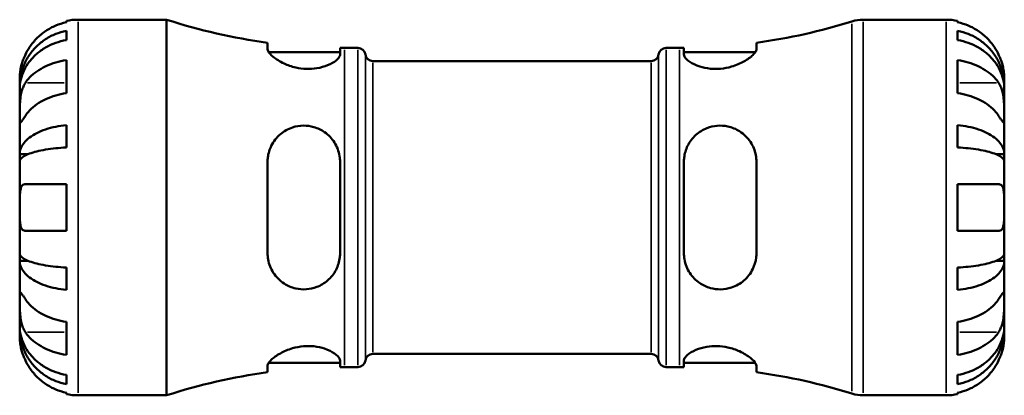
# Model space of a CAD drawing. Header units: millimetres. Extents: x 0 to 905, y 0 to 696.
# Tile 5 of 9: x 306 to 458, y 445 to 503. Entities that reach past the tile are written whole.
import ezdxf

# ---------------------------------------------------------------- set-up
doc = ezdxf.new("R2010")
doc.units = ezdxf.units.MM
doc.layers.add('Visible (ISO)', color=7, linetype='Continuous', lineweight=50)
doc.layers.add('Visible Narrow (ISO)', color=7, linetype='Continuous', lineweight=35)

msp = doc.modelspace()

# ---------------------------------------------------------------- linework, layer by layer
at = {"layer": 'Visible (ISO)'}
for p, q in [((312.9, 502.375), (312.9, 502.601)), ((314.7, 502.783), (328.38, 502.783)), ((328.38, 444.783), (328.38, 502.783)), ((435.924, 502.783), (448.7, 502.783)), ((450.5, 502.601), (450.5, 502.375)), ((312.9, 499.635), (312.9, 501.067)), ((450.5, 501.067), (450.5, 499.635)), ((343.96, 499.231), (343.96, 498.237)), ((419.44, 498.237), (419.44, 499.231)), ((344.119, 497.793), (355.16, 497.793)), ((355.16, 497.409), (355.16, 498.435)), ((355.84, 498.433), (357.92, 498.433)), ((405.48, 498.433), (407.56, 498.433)), ((408.24, 498.435), (408.24, 497.409)), ((408.24, 497.793), (419.28, 497.793)), ((312.9, 491.455), (312.9, 496.546)), ((360.221, 496.403), (403.178, 496.403)), ((450.5, 496.546), (450.5, 491.455)), ((305.7, 492.496), (305.7, 493.783)), ((305.7, 492.496), (305.717, 492.496)), ((305.7, 492.006), (305.7, 492.496)), ((457.7, 492.496), (457.682, 492.496)), ((457.7, 492.496), (457.7, 493.783)), ((457.7, 492.006), (457.7, 492.496)), ((305.7, 487.925), (305.7, 492.006)), ((457.7, 487.925), (457.7, 492.006)), ((305.7, 482.024), (305.7, 487.925)), ((312.9, 483.058), (312.9, 486.517)), ((450.5, 486.517), (450.5, 483.058)), ((457.7, 482.024), (457.7, 487.925)), ((305.7, 482.024), (307.025, 482.024)), ((305.7, 480.841), (305.7, 482.024)), ((457.7, 482.024), (456.374, 482.024)), ((457.7, 480.841), (457.7, 482.024)), ((305.7, 473.783), (305.7, 480.841)), ((343.96, 480.823), (343.96, 466.743)), ((355.16, 466.743), (355.16, 480.823)), ((408.24, 480.823), (408.24, 466.743)), ((419.44, 466.743), (419.44, 480.823)), ((457.7, 473.783), (457.7, 480.841)), ((312.9, 470.183), (312.9, 477.383)), ((450.5, 477.383), (450.5, 470.183)), ((305.7, 466.724), (305.7, 473.783)), ((457.7, 466.724), (457.7, 473.783)), ((305.7, 465.542), (305.7, 466.724)), ((457.7, 465.542), (457.7, 466.724)), ((305.7, 465.542), (307.025, 465.542)), ((305.7, 459.641), (305.7, 465.542)), ((457.7, 465.542), (456.374, 465.542)), ((457.7, 459.641), (457.7, 465.542)), ((312.9, 461.048), (312.9, 464.507)), ((450.5, 464.507), (450.5, 461.048)), ((305.7, 455.559), (305.7, 459.641)), ((457.7, 455.559), (457.7, 459.641)), ((312.9, 451.019), (312.9, 456.11)), ((450.5, 456.11), (450.5, 451.019)), ((305.7, 455.07), (305.7, 455.559)), ((305.7, 455.07), (305.717, 455.07)), ((305.7, 453.783), (305.7, 455.07)), ((457.7, 455.07), (457.682, 455.07)), ((457.7, 455.07), (457.7, 455.559)), ((457.7, 453.783), (457.7, 455.07)), ((355.16, 449.13), (355.16, 450.157)), ((360.221, 451.163), (403.178, 451.163)), ((408.24, 450.157), (408.24, 449.13)), ((343.96, 449.328), (343.96, 448.335)), ((344.119, 449.773), (355.16, 449.773)), ((355.84, 449.133), (357.92, 449.133)), ((405.48, 449.133), (407.56, 449.133)), ((408.24, 449.773), (419.28, 449.773)), ((419.44, 448.335), (419.44, 449.328)), ((312.9, 446.498), (312.9, 447.931)), ((450.5, 447.931), (450.5, 446.498)), ((312.9, 444.965), (312.9, 445.19)), ((314.7, 444.783), (328.38, 444.783)), ((435.924, 444.783), (448.7, 444.783)), ((450.5, 445.19), (450.5, 444.965))]:
    msp.add_line(p, q, dxfattribs=at)
for centre, radius, start, end in [((314.7, 493.783), 9, 90, 101.53696), ((355.84, 587.28), 88.848, 251.99689, 262.31585), ((407.56, 587.28), 88.848, 277.68415, 287.43833), ((435.924, 496.983), 5.8, 90, 107.43833), ((448.7, 493.783), 9, 78.46304, 90), ((355.84, 587.28), 88.848, 269.56148, 270), ((357.92, 497.273), 1.16, 7.18076, 90), ((360.221, 497.563), 1.16, 187.18076, 270), ((403.178, 497.563), 1.16, 270, 352.81924), ((405.48, 497.273), 1.16, 90, 172.81924), ((407.56, 587.28), 88.848, 270, 270.43852), ((357.92, 450.293), 1.16, 270, 352.81924), ((360.221, 450.003), 1.16, 90, 172.81924), ((403.178, 450.003), 1.16, 7.18076, 90), ((405.48, 450.293), 1.16, 187.18076, 270), ((355.84, 360.285), 88.848, 90, 90.43852), ((407.56, 360.285), 88.848, 89.56148, 90), ((355.84, 360.285), 88.848, 97.68415, 108.00311), ((407.56, 360.285), 88.848, 72.56167, 82.31585), ((314.7, 453.783), 9, 258.46304, 270), ((435.924, 450.583), 5.8, 252.56167, 270), ((448.7, 453.783), 9, 270, 281.53696)]:
    msp.add_arc(centre, radius, start, end, dxfattribs=at)
for points, knots in [([(312.9, 502.375), (312.325, 502.257), (311.764, 502.079), (310.754, 501.659), (310.215, 501.375), (309.209, 500.7), (308.742, 500.308), (307.955, 499.517), (307.563, 499.045), (306.978, 498.163), (306.758, 497.77), (306.576, 497.383)], [0.17075309, 0.17075309, 0.17075309, 0.17075309, 0.33215152, 0.33215152, 0.49888818, 0.49888818, 0.66562485, 0.66562485, 0.83351137, 0.83351137, 0.95687373, 0.95687373, 0.95687373, 0.95687373]), ([(456.824, 497.383), (456.641, 497.77), (456.421, 498.163), (455.836, 499.045), (455.444, 499.517), (454.657, 500.308), (454.19, 500.7), (453.184, 501.375), (452.645, 501.659), (451.635, 502.079), (451.074, 502.257), (450.5, 502.375)], [4.42788405, 4.42788405, 4.42788405, 4.42788405, 4.5512464, 4.5512464, 4.71913293, 4.71913293, 4.88586959, 4.88586959, 5.05260626, 5.05260626, 5.21400469, 5.21400469, 5.21400469, 5.21400469]), ([(305.7, 492.496), (305.7, 493.037), (305.754, 493.628), (305.992, 494.786), (306.174, 495.353), (306.6, 496.351), (306.883, 496.875), (307.557, 497.853), (307.947, 498.307), (308.733, 499.07), (309.2, 499.448), (310.207, 500.1), (310.747, 500.374), (311.759, 500.781), (312.322, 500.953), (312.9, 501.067)], [4.0142509, 4.0142509, 4.0142509, 4.0142509, 4.1819549, 4.1819549, 4.3496588, 4.3496588, 4.5167189, 4.5167189, 4.6837789, 4.6837789, 4.8504333, 4.8504333, 5.0170876, 5.0170876, 5.1791816, 5.1791816, 5.1791816, 5.1791816]), ([(450.5, 501.067), (451.077, 500.953), (451.64, 500.781), (452.653, 500.374), (453.192, 500.1), (454.199, 499.448), (454.666, 499.07), (455.452, 498.307), (455.843, 497.853), (456.516, 496.875), (456.799, 496.351), (457.226, 495.353), (457.408, 494.786), (457.645, 493.628), (457.7, 493.037), (457.7, 492.496)], [0.1707461, 0.1707461, 0.1707461, 0.1707461, 0.33284, 0.33284, 0.4994944, 0.4994944, 0.6661487, 0.6661487, 0.8332087, 0.8332087, 1.0002688, 1.0002688, 1.1679728, 1.1679728, 1.3356767, 1.3356767, 1.3356767, 1.3356767]), ([(312.9, 499.635), (312.322, 499.533), (311.759, 499.38), (310.747, 499.018), (310.207, 498.774), (309.2, 498.193), (308.733, 497.857), (307.947, 497.178), (307.557, 496.774), (306.883, 495.903), (306.6, 495.437), (306.174, 494.548), (305.992, 494.044), (305.754, 493.014), (305.7, 492.488), (305.7, 492.006)], [0.1707461, 0.1707461, 0.1707461, 0.1707461, 0.33284, 0.33284, 0.4994944, 0.4994944, 0.6661487, 0.6661487, 0.8332087, 0.8332087, 1.0002688, 1.0002688, 1.1679728, 1.1679728, 1.3356767, 1.3356767, 1.3356767, 1.3356767]), ([(457.7, 492.006), (457.7, 492.488), (457.645, 493.014), (457.408, 494.044), (457.226, 494.548), (456.799, 495.437), (456.516, 495.903), (455.843, 496.774), (455.452, 497.178), (454.666, 497.857), (454.199, 498.193), (453.192, 498.774), (452.653, 499.018), (451.64, 499.38), (451.077, 499.533), (450.5, 499.635)], [4.0142509, 4.0142509, 4.0142509, 4.0142509, 4.1819549, 4.1819549, 4.3496588, 4.3496588, 4.5167189, 4.5167189, 4.6837789, 4.6837789, 4.8504333, 4.8504333, 5.0170876, 5.0170876, 5.1791816, 5.1791816, 5.1791816, 5.1791816]), ([(306.576, 497.383), (306.508, 497.24), (306.444, 497.095), (306.294, 496.736), (306.214, 496.521), (306.065, 496.08), (305.999, 495.856), (305.865, 495.331), (305.811, 495.045), (305.729, 494.482), (305.713, 494.233), (305.698, 493.877), (305.7, 493.783), (305.7, 493.783)], [-0.57647647, -0.57647647, -0.57647647, -0.57647647, -0.52968676, -0.52968676, -0.46054026, -0.46054026, -0.38562403, -0.38562403, -0.27730827, -0.27730827, -0.14258086, -0.14258086, 0, 0, 0, 0]), ([(355.16, 497.409), (355.16, 497.344), (355.147, 497.277), (355.044, 496.986), (354.844, 496.741), (354.215, 496.235), (353.776, 495.975), (352.749, 495.55), (352.18, 495.381), (351.042, 495.197), (350.505, 495.161), (349.398, 495.2), (348.846, 495.276), (347.66, 495.548), (347.054, 495.765), (345.841, 496.325), (345.274, 496.684), (344.455, 497.348), (344.18, 497.655), (343.989, 498.034), (343.96, 498.141), (343.96, 498.237)], [-1.9615319, -1.9615319, -1.9615319, -1.9615319, -1.8935483, -1.8935483, -1.6793131, -1.6793131, -1.4547755, -1.4547755, -1.2502186, -1.2502186, -1.0843743, -1.0843743, -0.9161356, -0.9161356, -0.7095462, -0.7095462, -0.4504903, -0.4504903, -0.2130161, -0.2130161, -0.1082794, -0.1082794, -0.1082794, -0.1082794]), ([(419.44, 498.237), (419.44, 498.17), (419.425, 498.096), (419.318, 497.811), (419.14, 497.571), (418.542, 496.992), (418.071, 496.645), (416.949, 496.02), (416.308, 495.739), (415.062, 495.375), (414.495, 495.263), (413.377, 495.161), (412.846, 495.164), (411.732, 495.276), (411.175, 495.399), (410.066, 495.762), (409.551, 496.016), (408.738, 496.558), (408.452, 496.845), (408.267, 497.211), (408.24, 497.313), (408.24, 497.409)], [-1.9771996, -1.9771996, -1.9771996, -1.9771996, -1.9033927, -1.9033927, -1.7069138, -1.7069138, -1.4579464, -1.4579464, -1.2240704, -1.2240704, -1.0479806, -1.0479806, -0.8864133, -0.8864133, -0.6982037, -0.6982037, -0.4673404, -0.4673404, -0.2236033, -0.2236033, -0.1228774, -0.1228774, -0.1228774, -0.1228774]), ([(457.7, 493.783), (457.7, 493.783), (457.7, 493.815), (457.698, 493.95), (457.695, 494.058), (457.673, 494.416), (457.645, 494.709), (457.538, 495.303), (457.478, 495.571), (457.339, 496.063), (457.27, 496.279), (457.111, 496.722), (457.02, 496.948), (456.889, 497.242), (456.857, 497.313), (456.824, 497.383)], [-2.49913258, -2.49913258, -2.49913258, -2.49913258, -2.41505436, -2.41505436, -2.32384732, -2.32384732, -2.1841143, -2.1841143, -2.08674766, -2.08674766, -2.01440674, -2.01440674, -1.93994266, -1.93994266, -1.91637503, -1.91637503, -1.91637503, -1.91637503]), ([(306.576, 493.016), (306.758, 493.29), (306.978, 493.568), (307.563, 494.191), (307.955, 494.525), (308.742, 495.084), (309.209, 495.361), (310.215, 495.839), (310.754, 496.04), (311.764, 496.337), (312.325, 496.463), (312.9, 496.546)], [4.42788405, 4.42788405, 4.42788405, 4.42788405, 4.5512464, 4.5512464, 4.71913293, 4.71913293, 4.88586959, 4.88586959, 5.05260626, 5.05260626, 5.21400469, 5.21400469, 5.21400469, 5.21400469]), ([(450.5, 496.546), (451.074, 496.463), (451.635, 496.337), (452.645, 496.04), (453.184, 495.839), (454.19, 495.361), (454.657, 495.084), (455.444, 494.525), (455.836, 494.191), (456.421, 493.568), (456.641, 493.29), (456.824, 493.016)], [0.17075309, 0.17075309, 0.17075309, 0.17075309, 0.33215152, 0.33215152, 0.49888818, 0.49888818, 0.66562485, 0.66562485, 0.83351137, 0.83351137, 0.95687373, 0.95687373, 0.95687373, 0.95687373]), ([(305.7, 487.925), (305.7, 488.108), (305.699, 488.311), (305.701, 488.762), (305.703, 489.011), (305.718, 489.64), (305.736, 490.025), (305.812, 490.779), (305.868, 491.14), (306.005, 491.725), (306.073, 491.954), (306.23, 492.379), (306.318, 492.573), (306.467, 492.844), (306.52, 492.933), (306.576, 493.016)], [0, 0, 0, 0, 0.07774953, 0.07774953, 0.16081914, 0.16081914, 0.27783798, 0.27783798, 0.3882896, 0.3882896, 0.46542959, 0.46542959, 0.54035429, 0.54035429, 0.57953204, 0.57953204, 0.57953204, 0.57953204]), ([(456.824, 493.016), (456.883, 492.927), (456.939, 492.833), (457.09, 492.555), (457.177, 492.361), (457.333, 491.934), (457.401, 491.703), (457.534, 491.122), (457.588, 490.77), (457.67, 489.963), (457.686, 489.518), (457.701, 488.661), (457.7, 488.261), (457.7, 487.925)], [-0.58004807, -0.58004807, -0.58004807, -0.58004807, -0.5384523, -0.5384523, -0.46383793, -0.46383793, -0.3862639, -0.3862639, -0.27840269, -0.27840269, -0.14277912, -0.14277912, 0, 0, 0, 0]), ([(312.9, 491.455), (312.325, 491.371), (311.764, 491.246), (310.754, 490.949), (310.215, 490.748), (309.209, 490.27), (308.742, 489.993), (307.955, 489.434), (307.563, 489.1), (306.978, 488.477), (306.758, 488.199), (306.576, 487.925)], [0.17075309, 0.17075309, 0.17075309, 0.17075309, 0.33215152, 0.33215152, 0.49888818, 0.49888818, 0.66562485, 0.66562485, 0.83351137, 0.83351137, 0.95687373, 0.95687373, 0.95687373, 0.95687373]), ([(456.824, 487.925), (456.641, 488.199), (456.421, 488.477), (455.836, 489.1), (455.444, 489.434), (454.657, 489.993), (454.19, 490.27), (453.184, 490.748), (452.645, 490.949), (451.635, 491.246), (451.074, 491.371), (450.5, 491.455)], [4.42788405, 4.42788405, 4.42788405, 4.42788405, 4.5512464, 4.5512464, 4.71913293, 4.71913293, 4.88586959, 4.88586959, 5.05260626, 5.05260626, 5.21400469, 5.21400469, 5.21400469, 5.21400469]), ([(306.576, 487.925), (306.516, 487.836), (306.46, 487.751), (306.309, 487.527), (306.222, 487.398), (306.066, 487.172), (305.999, 487.078), (305.865, 486.913), (305.811, 486.865), (305.73, 486.878), (305.713, 486.969), (305.698, 487.322), (305.7, 487.588), (305.7, 487.925)], [-0.58004807, -0.58004807, -0.58004807, -0.58004807, -0.5384523, -0.5384523, -0.46383793, -0.46383793, -0.3862639, -0.3862639, -0.27840269, -0.27840269, -0.14277912, -0.14277912, 0, 0, 0, 0]), ([(305.7, 482.024), (305.7, 482.307), (305.754, 482.617), (305.992, 483.224), (306.174, 483.521), (306.6, 484.045), (306.883, 484.319), (307.557, 484.832), (307.947, 485.07), (308.733, 485.47), (309.2, 485.668), (310.207, 486.01), (310.747, 486.154), (311.759, 486.367), (312.322, 486.457), (312.9, 486.517)], [4.0142509, 4.0142509, 4.0142509, 4.0142509, 4.1819549, 4.1819549, 4.3496588, 4.3496588, 4.5167189, 4.5167189, 4.6837789, 4.6837789, 4.8504333, 4.8504333, 5.0170876, 5.0170876, 5.1791816, 5.1791816, 5.1791816, 5.1791816]), ([(343.96, 480.823), (343.96, 481.054), (343.974, 481.285), (344.081, 482.147), (344.267, 482.754), (344.881, 483.994), (345.356, 484.6), (346.482, 485.556), (347.123, 485.92), (348.371, 486.324), (348.939, 486.419), (350.06, 486.426), (350.594, 486.352), (351.714, 486.03), (352.274, 485.758), (353.379, 484.984), (353.887, 484.45), (354.686, 483.202), (354.963, 482.481), (355.135, 481.425), (355.16, 481.125), (355.16, 480.823)], [-1.9825536, -1.9825536, -1.9825536, -1.9825536, -1.909933, -1.909933, -1.7075802, -1.7075802, -1.4589548, -1.4589548, -1.2260214, -1.2260214, -1.0497889, -1.0497889, -0.8872032, -0.8872032, -0.6971386, -0.6971386, -0.4663566, -0.4663566, -0.223271, -0.223271, -0.128267, -0.128267, -0.128267, -0.128267]), ([(408.24, 480.823), (408.24, 481.034), (408.252, 481.244), (408.349, 482.1), (408.533, 482.725), (409.13, 483.934), (409.562, 484.507), (410.581, 485.424), (411.15, 485.781), (412.288, 486.231), (412.822, 486.357), (413.923, 486.449), (414.469, 486.413), (415.665, 486.161), (416.284, 485.903), (417.513, 485.126), (418.084, 484.56), (418.918, 483.292), (419.202, 482.602), (419.406, 481.524), (419.44, 481.175), (419.44, 480.823)], [-1.9560612, -1.9560612, -1.9560612, -1.9560612, -1.8897847, -1.8897847, -1.6845346, -1.6845346, -1.4586915, -1.4586915, -1.2520109, -1.2520109, -1.0861471, -1.0861471, -0.9198493, -0.9198493, -0.7102849, -0.7102849, -0.45183, -0.45183, -0.2134142, -0.2134142, -0.1027472, -0.1027472, -0.1027472, -0.1027472]), ([(450.5, 486.517), (451.077, 486.457), (451.64, 486.367), (452.653, 486.154), (453.192, 486.01), (454.199, 485.668), (454.666, 485.47), (455.452, 485.07), (455.843, 484.832), (456.516, 484.319), (456.799, 484.045), (457.226, 483.521), (457.408, 483.224), (457.645, 482.617), (457.7, 482.307), (457.7, 482.024)], [0.1707461, 0.1707461, 0.1707461, 0.1707461, 0.33284, 0.33284, 0.4994944, 0.4994944, 0.6661487, 0.6661487, 0.8332087, 0.8332087, 1.0002688, 1.0002688, 1.1679728, 1.1679728, 1.3356767, 1.3356767, 1.3356767, 1.3356767]), ([(457.7, 487.925), (457.7, 487.742), (457.7, 487.579), (457.698, 487.29), (457.697, 487.168), (457.681, 486.946), (457.663, 486.877), (457.587, 486.865), (457.532, 486.915), (457.394, 487.087), (457.326, 487.181), (457.169, 487.409), (457.081, 487.54), (456.933, 487.761), (456.879, 487.841), (456.824, 487.925)], [0, 0, 0, 0, 0.07774953, 0.07774953, 0.16081914, 0.16081914, 0.27783798, 0.27783798, 0.3882896, 0.3882896, 0.46542959, 0.46542959, 0.54035429, 0.54035429, 0.57953204, 0.57953204, 0.57953204, 0.57953204]), ([(312.9, 483.058), (312.322, 483.028), (311.759, 482.984), (310.747, 482.879), (310.207, 482.808), (309.2, 482.639), (308.733, 482.541), (307.947, 482.344), (307.557, 482.227), (306.883, 481.974), (306.6, 481.838), (306.174, 481.58), (305.992, 481.433), (305.754, 481.134), (305.7, 480.981), (305.7, 480.841)], [0.1707461, 0.1707461, 0.1707461, 0.1707461, 0.33284, 0.33284, 0.4994944, 0.4994944, 0.6661487, 0.6661487, 0.8332087, 0.8332087, 1.0002688, 1.0002688, 1.1679728, 1.1679728, 1.3356767, 1.3356767, 1.3356767, 1.3356767]), ([(457.7, 480.841), (457.7, 480.981), (457.645, 481.134), (457.408, 481.433), (457.226, 481.58), (456.799, 481.838), (456.516, 481.974), (455.843, 482.227), (455.452, 482.344), (454.666, 482.541), (454.199, 482.639), (453.192, 482.808), (452.653, 482.879), (451.64, 482.984), (451.077, 483.028), (450.5, 483.058)], [4.0142509, 4.0142509, 4.0142509, 4.0142509, 4.1819549, 4.1819549, 4.3496588, 4.3496588, 4.5167189, 4.5167189, 4.6837789, 4.6837789, 4.8504333, 4.8504333, 5.0170876, 5.0170876, 5.1791816, 5.1791816, 5.1791816, 5.1791816]), ([(305.7, 473.783), (305.7, 474.063), (305.699, 474.342), (305.701, 474.911), (305.704, 475.196), (305.726, 475.874), (305.755, 476.236), (305.862, 476.739), (305.922, 476.909), (306.06, 477.14), (306.129, 477.217), (306.289, 477.329), (306.379, 477.363), (306.51, 477.381), (306.543, 477.383), (306.576, 477.383)], [-2.49913258, -2.49913258, -2.49913258, -2.49913258, -2.41505436, -2.41505436, -2.32384732, -2.32384732, -2.1841143, -2.1841143, -2.08674766, -2.08674766, -2.01440674, -2.01440674, -1.93994266, -1.93994266, -1.91637503, -1.91637503, -1.91637503, -1.91637503]), ([(306.576, 477.383), (306.758, 477.383), (306.978, 477.383), (307.563, 477.383), (307.955, 477.383), (308.742, 477.383), (309.209, 477.383), (310.215, 477.383), (310.754, 477.383), (311.764, 477.383), (312.325, 477.383), (312.9, 477.383)], [4.42788405, 4.42788405, 4.42788405, 4.42788405, 4.5512464, 4.5512464, 4.71913293, 4.71913293, 4.88586959, 4.88586959, 5.05260626, 5.05260626, 5.21400469, 5.21400469, 5.21400469, 5.21400469]), ([(450.5, 477.383), (451.074, 477.383), (451.635, 477.383), (452.645, 477.383), (453.184, 477.383), (454.19, 477.383), (454.657, 477.383), (455.444, 477.383), (455.836, 477.383), (456.421, 477.383), (456.641, 477.383), (456.824, 477.383)], [0.17075309, 0.17075309, 0.17075309, 0.17075309, 0.33215152, 0.33215152, 0.49888818, 0.49888818, 0.66562485, 0.66562485, 0.83351137, 0.83351137, 0.95687373, 0.95687373, 0.95687373, 0.95687373]), ([(456.824, 477.383), (456.891, 477.383), (456.955, 477.374), (457.105, 477.331), (457.186, 477.285), (457.334, 477.147), (457.4, 477.052), (457.534, 476.762), (457.588, 476.544), (457.67, 475.962), (457.686, 475.583), (457.701, 474.729), (457.7, 474.258), (457.7, 473.783)], [-0.57647647, -0.57647647, -0.57647647, -0.57647647, -0.52968676, -0.52968676, -0.46054026, -0.46054026, -0.38562403, -0.38562403, -0.27730827, -0.27730827, -0.14258086, -0.14258086, 0, 0, 0, 0]), ([(306.576, 470.183), (306.508, 470.183), (306.444, 470.191), (306.294, 470.235), (306.214, 470.28), (306.065, 470.418), (305.999, 470.513), (305.865, 470.804), (305.811, 471.022), (305.729, 471.604), (305.713, 471.982), (305.698, 472.837), (305.7, 473.307), (305.7, 473.783)], [-0.57647647, -0.57647647, -0.57647647, -0.57647647, -0.52968676, -0.52968676, -0.46054026, -0.46054026, -0.38562403, -0.38562403, -0.27730827, -0.27730827, -0.14258086, -0.14258086, 0, 0, 0, 0]), ([(457.7, 473.783), (457.7, 473.502), (457.7, 473.223), (457.698, 472.655), (457.695, 472.37), (457.673, 471.692), (457.645, 471.329), (457.538, 470.827), (457.478, 470.656), (457.339, 470.425), (457.27, 470.349), (457.111, 470.236), (457.02, 470.202), (456.889, 470.185), (456.857, 470.183), (456.824, 470.183)], [-2.49913258, -2.49913258, -2.49913258, -2.49913258, -2.41505436, -2.41505436, -2.32384732, -2.32384732, -2.1841143, -2.1841143, -2.08674766, -2.08674766, -2.01440674, -2.01440674, -1.93994266, -1.93994266, -1.91637503, -1.91637503, -1.91637503, -1.91637503]), ([(312.9, 470.183), (312.325, 470.183), (311.764, 470.183), (310.754, 470.183), (310.215, 470.183), (309.209, 470.183), (308.742, 470.183), (307.955, 470.183), (307.563, 470.183), (306.978, 470.183), (306.758, 470.183), (306.576, 470.183)], [0.17075309, 0.17075309, 0.17075309, 0.17075309, 0.33215152, 0.33215152, 0.49888818, 0.49888818, 0.66562485, 0.66562485, 0.83351137, 0.83351137, 0.95687373, 0.95687373, 0.95687373, 0.95687373]), ([(456.824, 470.183), (456.641, 470.183), (456.421, 470.183), (455.836, 470.183), (455.444, 470.183), (454.657, 470.183), (454.19, 470.183), (453.184, 470.183), (452.645, 470.183), (451.635, 470.183), (451.074, 470.183), (450.5, 470.183)], [4.42788405, 4.42788405, 4.42788405, 4.42788405, 4.5512464, 4.5512464, 4.71913293, 4.71913293, 4.88586959, 4.88586959, 5.05260626, 5.05260626, 5.21400469, 5.21400469, 5.21400469, 5.21400469]), ([(305.7, 466.724), (305.7, 466.584), (305.754, 466.431), (305.992, 466.132), (306.174, 465.985), (306.6, 465.727), (306.883, 465.592), (307.557, 465.339), (307.947, 465.221), (308.733, 465.024), (309.2, 464.926), (310.207, 464.758), (310.747, 464.687), (311.759, 464.582), (312.322, 464.537), (312.9, 464.507)], [4.0142509, 4.0142509, 4.0142509, 4.0142509, 4.1819549, 4.1819549, 4.3496588, 4.3496588, 4.5167189, 4.5167189, 4.6837789, 4.6837789, 4.8504333, 4.8504333, 5.0170876, 5.0170876, 5.1791816, 5.1791816, 5.1791816, 5.1791816]), ([(355.16, 466.743), (355.16, 466.526), (355.147, 466.31), (355.044, 465.421), (354.844, 464.771), (354.215, 463.552), (353.776, 462.989), (352.749, 462.094), (352.18, 461.748), (351.042, 461.315), (350.505, 461.196), (349.398, 461.117), (348.846, 461.162), (347.66, 461.432), (347.054, 461.694), (345.841, 462.479), (345.274, 463.052), (344.455, 464.329), (344.18, 465.018), (343.989, 466.078), (343.96, 466.409), (343.96, 466.743)], [-1.9615319, -1.9615319, -1.9615319, -1.9615319, -1.8935483, -1.8935483, -1.6793131, -1.6793131, -1.4547755, -1.4547755, -1.2502186, -1.2502186, -1.0843743, -1.0843743, -0.9161356, -0.9161356, -0.7095462, -0.7095462, -0.4504903, -0.4504903, -0.2130161, -0.2130161, -0.1082794, -0.1082794, -0.1082794, -0.1082794]), ([(419.44, 466.743), (419.44, 466.507), (419.425, 466.273), (419.318, 465.426), (419.14, 464.836), (418.542, 463.607), (418.071, 462.996), (416.949, 462.03), (416.308, 461.661), (415.062, 461.249), (414.495, 461.151), (413.377, 461.136), (412.846, 461.206), (411.732, 461.517), (411.175, 461.78), (410.066, 462.54), (409.551, 463.069), (408.738, 464.311), (408.452, 465.031), (408.267, 466.104), (408.24, 466.422), (408.24, 466.743)], [-1.9771996, -1.9771996, -1.9771996, -1.9771996, -1.9033927, -1.9033927, -1.7069138, -1.7069138, -1.4579464, -1.4579464, -1.2240704, -1.2240704, -1.0479806, -1.0479806, -0.8864133, -0.8864133, -0.6982037, -0.6982037, -0.4673404, -0.4673404, -0.2236033, -0.2236033, -0.1228774, -0.1228774, -0.1228774, -0.1228774]), ([(450.5, 464.507), (451.077, 464.537), (451.64, 464.582), (452.653, 464.687), (453.192, 464.758), (454.199, 464.926), (454.666, 465.024), (455.452, 465.221), (455.843, 465.339), (456.516, 465.592), (456.799, 465.727), (457.226, 465.985), (457.408, 466.132), (457.645, 466.431), (457.7, 466.584), (457.7, 466.724)], [0.1707461, 0.1707461, 0.1707461, 0.1707461, 0.33284, 0.33284, 0.4994944, 0.4994944, 0.6661487, 0.6661487, 0.8332087, 0.8332087, 1.0002688, 1.0002688, 1.1679728, 1.1679728, 1.3356767, 1.3356767, 1.3356767, 1.3356767]), ([(312.9, 461.048), (312.322, 461.108), (311.759, 461.198), (310.747, 461.411), (310.207, 461.555), (309.2, 461.897), (308.733, 462.095), (307.947, 462.495), (307.557, 462.733), (306.883, 463.246), (306.6, 463.521), (306.174, 464.044), (305.992, 464.341), (305.754, 464.948), (305.7, 465.258), (305.7, 465.542)], [0.1707461, 0.1707461, 0.1707461, 0.1707461, 0.33284, 0.33284, 0.4994944, 0.4994944, 0.6661487, 0.6661487, 0.8332087, 0.8332087, 1.0002688, 1.0002688, 1.1679728, 1.1679728, 1.3356767, 1.3356767, 1.3356767, 1.3356767]), ([(457.7, 465.542), (457.7, 465.258), (457.645, 464.948), (457.408, 464.341), (457.226, 464.044), (456.799, 463.521), (456.516, 463.246), (455.843, 462.733), (455.452, 462.495), (454.666, 462.095), (454.199, 461.897), (453.192, 461.555), (452.653, 461.411), (451.64, 461.198), (451.077, 461.108), (450.5, 461.048)], [4.0142509, 4.0142509, 4.0142509, 4.0142509, 4.1819549, 4.1819549, 4.3496588, 4.3496588, 4.5167189, 4.5167189, 4.6837789, 4.6837789, 4.8504333, 4.8504333, 5.0170876, 5.0170876, 5.1791816, 5.1791816, 5.1791816, 5.1791816]), ([(305.7, 459.641), (305.7, 459.824), (305.699, 459.987), (305.701, 460.276), (305.703, 460.398), (305.718, 460.619), (305.736, 460.688), (305.812, 460.7), (305.868, 460.65), (306.005, 460.479), (306.073, 460.384), (306.23, 460.157), (306.318, 460.026), (306.467, 459.804), (306.52, 459.724), (306.576, 459.641)], [0, 0, 0, 0, 0.07774953, 0.07774953, 0.16081914, 0.16081914, 0.27783798, 0.27783798, 0.3882896, 0.3882896, 0.46542959, 0.46542959, 0.54035429, 0.54035429, 0.57953204, 0.57953204, 0.57953204, 0.57953204]), ([(456.824, 459.641), (456.883, 459.729), (456.939, 459.814), (457.09, 460.039), (457.177, 460.168), (457.333, 460.393), (457.401, 460.487), (457.534, 460.653), (457.588, 460.7), (457.67, 460.687), (457.686, 460.596), (457.701, 460.243), (457.7, 459.977), (457.7, 459.641)], [-0.58004807, -0.58004807, -0.58004807, -0.58004807, -0.5384523, -0.5384523, -0.46383793, -0.46383793, -0.3862639, -0.3862639, -0.27840269, -0.27840269, -0.14277912, -0.14277912, 0, 0, 0, 0]), ([(306.576, 454.549), (306.516, 454.638), (306.46, 454.732), (306.309, 455.01), (306.222, 455.204), (306.066, 455.631), (305.999, 455.863), (305.865, 456.443), (305.811, 456.796), (305.73, 457.602), (305.713, 458.047), (305.698, 458.904), (305.7, 459.304), (305.7, 459.641)], [-0.58004807, -0.58004807, -0.58004807, -0.58004807, -0.5384523, -0.5384523, -0.46383793, -0.46383793, -0.3862639, -0.3862639, -0.27840269, -0.27840269, -0.14277912, -0.14277912, 0, 0, 0, 0]), ([(306.576, 459.641), (306.758, 459.366), (306.978, 459.089), (307.563, 458.465), (307.955, 458.131), (308.742, 457.572), (309.209, 457.295), (310.215, 456.817), (310.754, 456.617), (311.764, 456.32), (312.325, 456.194), (312.9, 456.11)], [4.42788405, 4.42788405, 4.42788405, 4.42788405, 4.5512464, 4.5512464, 4.71913293, 4.71913293, 4.88586959, 4.88586959, 5.05260626, 5.05260626, 5.21400469, 5.21400469, 5.21400469, 5.21400469]), ([(450.5, 456.11), (451.074, 456.194), (451.635, 456.32), (452.645, 456.617), (453.184, 456.817), (454.19, 457.295), (454.657, 457.572), (455.444, 458.131), (455.836, 458.465), (456.421, 459.089), (456.641, 459.366), (456.824, 459.641)], [0.17075309, 0.17075309, 0.17075309, 0.17075309, 0.33215152, 0.33215152, 0.49888818, 0.49888818, 0.66562485, 0.66562485, 0.83351137, 0.83351137, 0.95687373, 0.95687373, 0.95687373, 0.95687373]), ([(457.7, 459.641), (457.7, 459.457), (457.7, 459.255), (457.698, 458.803), (457.697, 458.554), (457.681, 457.926), (457.663, 457.54), (457.587, 456.787), (457.532, 456.426), (457.394, 455.84), (457.326, 455.611), (457.169, 455.186), (457.081, 454.992), (456.933, 454.721), (456.879, 454.633), (456.824, 454.549)], [0, 0, 0, 0, 0.07774953, 0.07774953, 0.16081914, 0.16081914, 0.27783798, 0.27783798, 0.3882896, 0.3882896, 0.46542959, 0.46542959, 0.54035429, 0.54035429, 0.57953204, 0.57953204, 0.57953204, 0.57953204]), ([(305.7, 455.559), (305.7, 455.078), (305.754, 454.552), (305.992, 453.521), (306.174, 453.017), (306.6, 452.128), (306.883, 451.662), (307.557, 450.792), (307.947, 450.387), (308.733, 449.709), (309.2, 449.372), (310.207, 448.792), (310.747, 448.548), (311.759, 448.186), (312.322, 448.033), (312.9, 447.931)], [4.0142509, 4.0142509, 4.0142509, 4.0142509, 4.1819549, 4.1819549, 4.3496588, 4.3496588, 4.5167189, 4.5167189, 4.6837789, 4.6837789, 4.8504333, 4.8504333, 5.0170876, 5.0170876, 5.1791816, 5.1791816, 5.1791816, 5.1791816]), ([(312.9, 446.498), (312.322, 446.612), (311.759, 446.784), (310.747, 447.191), (310.207, 447.465), (309.2, 448.118), (308.733, 448.496), (307.947, 449.258), (307.557, 449.712), (306.883, 450.691), (306.6, 451.215), (306.174, 452.213), (305.992, 452.78), (305.754, 453.937), (305.7, 454.528), (305.7, 455.07)], [0.1707461, 0.1707461, 0.1707461, 0.1707461, 0.33284, 0.33284, 0.4994944, 0.4994944, 0.6661487, 0.6661487, 0.8332087, 0.8332087, 1.0002688, 1.0002688, 1.1679728, 1.1679728, 1.3356767, 1.3356767, 1.3356767, 1.3356767]), ([(312.9, 451.019), (312.325, 451.103), (311.764, 451.228), (310.754, 451.525), (310.215, 451.726), (309.209, 452.204), (308.742, 452.481), (307.955, 453.04), (307.563, 453.374), (306.978, 453.998), (306.758, 454.275), (306.576, 454.549)], [0.17075309, 0.17075309, 0.17075309, 0.17075309, 0.33215152, 0.33215152, 0.49888818, 0.49888818, 0.66562485, 0.66562485, 0.83351137, 0.83351137, 0.95687373, 0.95687373, 0.95687373, 0.95687373]), ([(450.5, 447.931), (451.077, 448.033), (451.64, 448.186), (452.653, 448.548), (453.192, 448.792), (454.199, 449.372), (454.666, 449.709), (455.452, 450.387), (455.843, 450.792), (456.516, 451.662), (456.799, 452.128), (457.226, 453.017), (457.408, 453.521), (457.645, 454.552), (457.7, 455.078), (457.7, 455.559)], [0.1707461, 0.1707461, 0.1707461, 0.1707461, 0.33284, 0.33284, 0.4994944, 0.4994944, 0.6661487, 0.6661487, 0.8332087, 0.8332087, 1.0002688, 1.0002688, 1.1679728, 1.1679728, 1.3356767, 1.3356767, 1.3356767, 1.3356767]), ([(457.7, 455.07), (457.7, 454.528), (457.645, 453.937), (457.408, 452.78), (457.226, 452.213), (456.799, 451.215), (456.516, 450.691), (455.843, 449.712), (455.452, 449.258), (454.666, 448.496), (454.199, 448.118), (453.192, 447.465), (452.653, 447.191), (451.64, 446.784), (451.077, 446.612), (450.5, 446.498)], [4.0142509, 4.0142509, 4.0142509, 4.0142509, 4.1819549, 4.1819549, 4.3496588, 4.3496588, 4.5167189, 4.5167189, 4.6837789, 4.6837789, 4.8504333, 4.8504333, 5.0170876, 5.0170876, 5.1791816, 5.1791816, 5.1791816, 5.1791816]), ([(456.824, 454.549), (456.641, 454.275), (456.421, 453.998), (455.836, 453.374), (455.444, 453.04), (454.657, 452.481), (454.19, 452.204), (453.184, 451.726), (452.645, 451.525), (451.635, 451.228), (451.074, 451.103), (450.5, 451.019)], [4.42788405, 4.42788405, 4.42788405, 4.42788405, 4.5512464, 4.5512464, 4.71913293, 4.71913293, 4.88586959, 4.88586959, 5.05260626, 5.05260626, 5.21400469, 5.21400469, 5.21400469, 5.21400469]), ([(305.7, 453.783), (305.7, 453.783), (305.699, 453.75), (305.701, 453.615), (305.704, 453.508), (305.726, 453.15), (305.755, 452.857), (305.862, 452.262), (305.922, 451.995), (306.06, 451.502), (306.129, 451.287), (306.289, 450.843), (306.379, 450.618), (306.51, 450.323), (306.543, 450.253), (306.576, 450.183)], [-2.49913258, -2.49913258, -2.49913258, -2.49913258, -2.41505436, -2.41505436, -2.32384732, -2.32384732, -2.1841143, -2.1841143, -2.08674766, -2.08674766, -2.01440674, -2.01440674, -1.93994266, -1.93994266, -1.91637503, -1.91637503, -1.91637503, -1.91637503]), ([(456.824, 450.183), (456.891, 450.326), (456.955, 450.47), (457.105, 450.83), (457.186, 451.044), (457.334, 451.485), (457.4, 451.709), (457.534, 452.235), (457.588, 452.521), (457.67, 453.083), (457.686, 453.332), (457.701, 453.689), (457.7, 453.783), (457.7, 453.783)], [-0.57647647, -0.57647647, -0.57647647, -0.57647647, -0.52968676, -0.52968676, -0.46054026, -0.46054026, -0.38562403, -0.38562403, -0.27730827, -0.27730827, -0.14258086, -0.14258086, 0, 0, 0, 0]), ([(343.96, 449.328), (343.96, 449.395), (343.974, 449.467), (344.081, 449.757), (344.267, 450.005), (344.881, 450.592), (345.356, 450.939), (346.482, 451.56), (347.123, 451.838), (348.371, 452.198), (348.939, 452.308), (350.06, 452.405), (350.594, 452.4), (351.714, 452.282), (352.274, 452.154), (353.379, 451.784), (353.887, 451.528), (354.686, 450.986), (354.963, 450.7), (355.135, 450.342), (355.16, 450.247), (355.16, 450.157)], [-1.9825536, -1.9825536, -1.9825536, -1.9825536, -1.909933, -1.909933, -1.7075802, -1.7075802, -1.4589548, -1.4589548, -1.2260214, -1.2260214, -1.0497889, -1.0497889, -0.8872032, -0.8872032, -0.6971386, -0.6971386, -0.4663566, -0.4663566, -0.223271, -0.223271, -0.128267, -0.128267, -0.128267, -0.128267]), ([(408.24, 450.157), (408.24, 450.22), (408.252, 450.285), (408.349, 450.565), (408.533, 450.798), (409.13, 451.295), (409.562, 451.558), (410.581, 451.993), (411.15, 452.168), (412.288, 452.362), (412.822, 452.402), (413.923, 452.373), (414.469, 452.303), (415.665, 452.04), (416.284, 451.824), (417.513, 451.266), (418.084, 450.909), (418.918, 450.243), (419.202, 449.933), (419.406, 449.543), (419.44, 449.43), (419.44, 449.328)], [-1.9560612, -1.9560612, -1.9560612, -1.9560612, -1.8897847, -1.8897847, -1.6845346, -1.6845346, -1.4586915, -1.4586915, -1.2520109, -1.2520109, -1.0861471, -1.0861471, -0.9198493, -0.9198493, -0.7102849, -0.7102849, -0.45183, -0.45183, -0.2134142, -0.2134142, -0.1027472, -0.1027472, -0.1027472, -0.1027472]), ([(306.576, 450.183), (306.758, 449.795), (306.978, 449.402), (307.563, 448.52), (307.955, 448.048), (308.742, 447.257), (309.209, 446.866), (310.215, 446.19), (310.754, 445.906), (311.764, 445.486), (312.325, 445.308), (312.9, 445.19)], [4.42788405, 4.42788405, 4.42788405, 4.42788405, 4.5512464, 4.5512464, 4.71913293, 4.71913293, 4.88586959, 4.88586959, 5.05260626, 5.05260626, 5.21400469, 5.21400469, 5.21400469, 5.21400469]), ([(450.5, 445.19), (451.074, 445.308), (451.635, 445.486), (452.645, 445.906), (453.184, 446.19), (454.19, 446.866), (454.657, 447.257), (455.444, 448.048), (455.836, 448.52), (456.421, 449.402), (456.641, 449.795), (456.824, 450.183)], [0.17075309, 0.17075309, 0.17075309, 0.17075309, 0.33215152, 0.33215152, 0.49888818, 0.49888818, 0.66562485, 0.66562485, 0.83351137, 0.83351137, 0.95687373, 0.95687373, 0.95687373, 0.95687373])]:
    msp.add_open_spline(points, degree=3, knots=knots, dxfattribs=at)
at = {"layer": 'Visible Narrow (ISO)'}
for p, q in [((314.7, 445.14), (314.7, 502.426)), ((434.185, 445.403), (434.185, 502.162)), ((435.924, 502.426), (435.924, 445.14)), ((448.7, 445.14), (448.7, 502.426)), ((355.84, 449.436), (355.84, 498.129)), ((357.92, 449.436), (357.92, 498.129)), ((359.07, 450.439), (359.07, 497.127)), ((404.329, 497.127), (404.329, 450.439)), ((405.48, 498.129), (405.48, 449.436)), ((407.56, 449.436), (407.56, 498.129)), ((360.221, 496.124), (360.221, 451.441)), ((403.178, 451.441), (403.178, 496.124)), ((306.892, 493.016), (312.583, 493.016)), ((456.507, 493.016), (450.816, 493.016)), ((306.892, 454.549), (312.583, 454.549)), ((456.507, 454.549), (450.816, 454.549))]:
    msp.add_line(p, q, dxfattribs=at)

doc.saveas('drawing.dxf')
